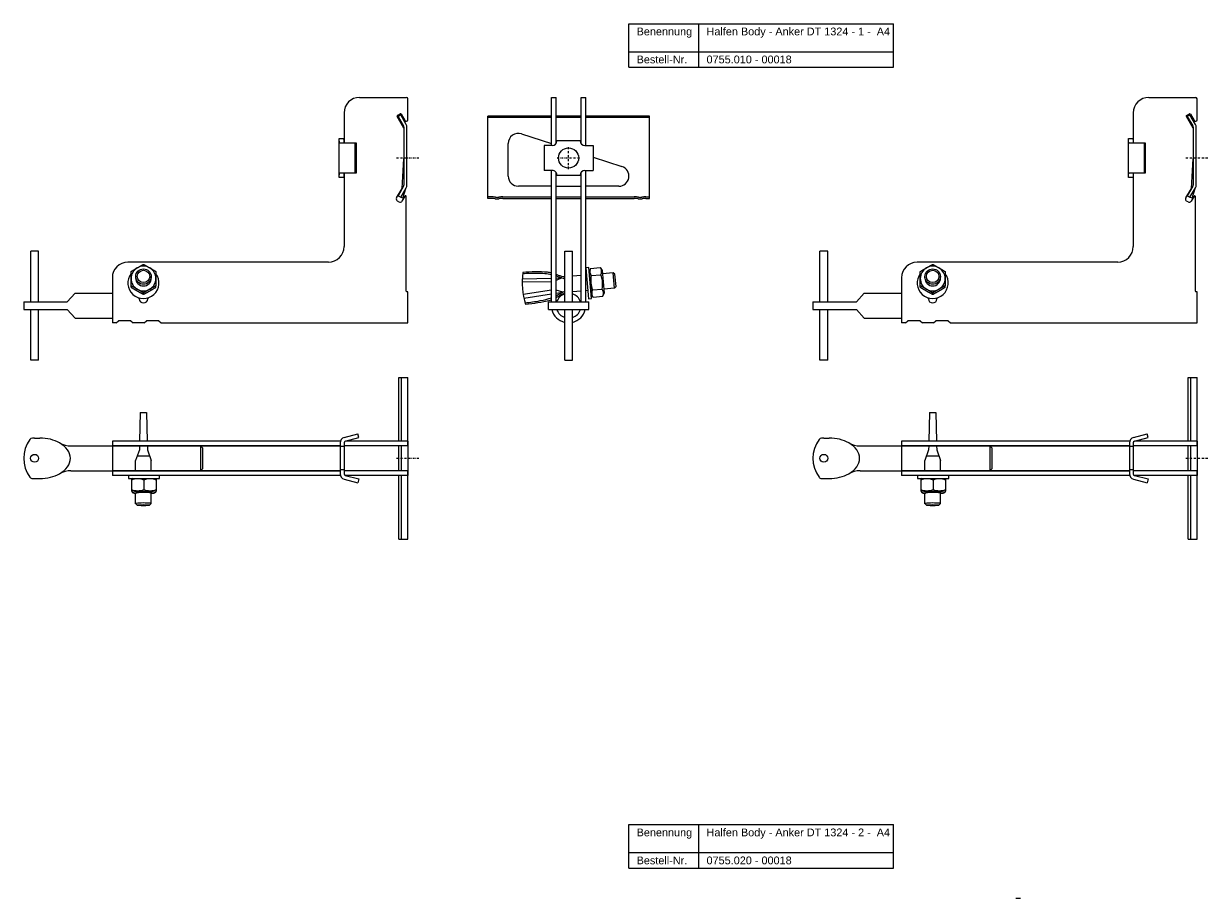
# Model space of a CAD drawing. Header units: millimetres. Extents: x 7979 to 9466, y -1122 to 170.
# Tile 2 of 4: x 7979 to 8741, y -392 to 170. Entities that reach past the tile are written whole.
import ezdxf

# ---------------------------------------------------------------- set-up
doc = ezdxf.new("R2010")
doc.units = ezdxf.units.MM
doc.header["$LTSCALE"] = 10
doc.linetypes.add('STRICHPUNKT2', pattern=[0.5, 0.25, -0.125, 0, -0.125])
doc.layers.add('HALFEN', color=2, linetype='Continuous')
doc.styles.add('ARIAL50', font='ARIAL.TTF', dxfattribs={"height": 5})

msp = doc.modelspace()

# ---------------------------------------------------------------- linework, layer by layer
at = {"layer": 'HALFEN'}
for p, q in [((8368.23, 170.28), (8538.51, 170.28)), ((8368.23, 142.28), (8368.23, 170.28)), ((8413.19, 142.28), (8413.19, 170.28)), ((8538.51, 142.28), (8538.51, 170.28)), ((8368.23, 152.28), (8538.51, 152.28)), ((8368.23, 142.28), (8538.51, 142.28)), ((8318.49, 91.9), (8318.49, 122.89)), ((8318.49, 122.89), (8321.49, 122.89)), ((8321.49, 93.23), (8321.49, 122.89)), ((8337.49, 93.24), (8337.49, 122.89)), ((8337.49, 122.89), (8340.49, 122.89)), ((8340.49, 91.88), (8340.49, 122.89)), ((8277.49, 57.89), (8277.49, 110.88)), ((8318.49, 110.88), (8277.49, 110.88)), ((8318.49, 109.88), (8277.49, 109.88)), ((8337.49, 110.88), (8321.49, 110.88)), ((8337.49, 109.88), (8321.49, 109.88)), ((8381.49, 110.88), (8340.49, 110.88)), ((8381.49, 109.88), (8340.49, 109.88)), ((8381.49, 57.89), (8381.49, 110.88)), ((8299.19, 99.44), (8318.49, 93.16)), ((8290.68, 72.25), (8290.68, 93.25)), ((8313.79, 91.91), (8313.78, 75.91)), ((8319, 91.9), (8313.79, 91.91)), ((8337, 94.89), (8322, 94.9)), ((8340, 91.88), (8345.21, 91.88)), ((8345.22, 91.88), (8345.21, 75.88)), ((8345.2, 84.48), (8363.82, 78.44)), ((8318.99, 75.9), (8313.78, 75.91)), ((8318.49, -8.61), (8318.49, 75.9)), ((8321.49, -8.61), (8321.49, 74.55)), ((8321.99, 72.9), (8336.99, 72.89)), ((8337.49, -8.61), (8337.49, 74.56)), ((8339.99, 75.88), (8345.2, 75.88)), ((8340.49, -8.61), (8340.49, 75.88)), ((8318.49, 65.75), (8297.18, 65.75)), ((8321.49, 65.75), (8337.49, 65.75)), ((8361.81, 65.75), (8340.49, 65.75)), ((8279.74, 58.89), (8277.49, 58.89)), ((8279.74, 57.89), (8277.49, 57.89)), ((8287.24, 58.89), (8318.49, 58.89)), ((8287.24, 57.89), (8318.49, 57.89)), ((8321.49, 58.89), (8337.49, 58.89)), ((8321.49, 57.89), (8337.49, 57.89)), ((8340.49, 58.89), (8371.74, 58.89)), ((8340.49, 57.89), (8371.74, 57.89)), ((8379.24, 58.89), (8381.49, 58.89)), ((8379.24, 57.89), (8381.49, 57.89)), ((7983.6, -8.61), (7983.6, 23.89)), ((7988.6, 23.89), (7983.6, 23.89)), ((7988.6, -8.61), (7988.6, 23.89)), ((8326.99, -8.61), (8326.99, 23.89)), ((8326.99, 23.89), (8331.99, 23.89)), ((8331.99, -8.61), (8331.99, 23.89)), ((8491.1, -8.61), (8491.1, 23.89)), ((8496.1, 23.89), (8491.1, 23.89)), ((8496.1, -8.61), (8496.1, 23.89)), ((8051.13, 6.62), (8051.13, 7.62)), ((8061.14, 6.62), (8061.14, 7.62)), ((8337.49, 8.27), (8331.99, 7.79)), ((8342.49, 13.48), (8340.49, 13.3)), ((8340.49, 13.3), (8342.24, -6.62)), ((8340.91, 8.57), (8340.49, 8.54)), ((8344.23, -6.45), (8342.49, 13.48)), ((8343.67, 12.82), (8342.72, 10.79)), ((8342.72, 10.79), (8343.99, -3.76)), ((8343.67, 12.82), (8349.8, 13.35)), ((8344.07, 8.21), (8350.21, 8.75)), ((8349.8, 13.35), (8351.09, 11.52)), ((8351.09, 11.52), (8352.36, -3.03)), ((8358.21, 10.09), (8351.27, 9.48)), ((8359.29, 9.18), (8358.21, 10.09)), ((8359.08, 0.12), (8358.21, 10.09)), ((8359.99, 1.21), (8359.29, 9.18)), ((8558.63, 6.62), (8558.63, 7.62)), ((8568.64, 6.62), (8568.64, 7.62)), ((8318.49, 4.18), (8299.67, 3.96)), ((8299.69, 6.25), (8318.49, 6.6)), ((8321.49, 6.66), (8325.07, 6.73)), ((8325.07, 6.73), (8321.49, 5.08)), ((8359.08, 0.12), (8352.14, -0.48)), ((8359.99, 1.21), (8359.08, 0.12)), ((8007.1, -8.61), (8012.1, -3.11)), ((8012.1, -3.11), (8036.1, -3.11)), ((8318.49, -1.04), (8300.37, -4.01)), ((8300.79, -6.27), (8318.49, -3.49)), ((8325.86, -2.33), (8321.49, -1.18)), ((8321.49, -3.02), (8325.86, -2.33)), ((8337.49, -1.76), (8331.99, -2.25)), ((8341.78, -1.39), (8340.49, -1.5)), ((8342.24, -6.62), (8344.23, -6.45)), ((8345.28, -5.59), (8343.99, -3.76)), ((8344.88, -0.99), (8351.01, -0.45)), ((8345.28, -5.59), (8351.42, -5.06)), ((8351.42, -5.06), (8352.36, -3.03)), ((8514.6, -8.61), (8519.6, -3.11)), ((8519.6, -3.11), (8543.6, -3.11)), ((7979.1, -8.61), (8007.1, -8.61)), ((7979.1, -8.61), (7979.1, -13.61)), ((7979.1, -13.61), (8007.1, -13.61)), ((7983.6, -46.11), (7983.6, -13.61)), ((7988.6, -46.11), (7988.6, -13.61)), ((8007.1, -13.61), (8012.1, -19.11)), ((8316.49, -8.61), (8342.49, -8.61)), ((8316.49, -13.61), (8316.49, -8.61)), ((8316.49, -13.61), (8342.49, -13.61)), ((8326.99, -46.11), (8326.99, -13.61)), ((8331.99, -46.11), (8331.99, -13.61)), ((8342.49, -13.61), (8342.49, -8.61)), ((8486.6, -8.61), (8514.6, -8.61)), ((8486.6, -8.61), (8486.6, -13.61)), ((8486.6, -13.61), (8514.6, -13.61)), ((8491.1, -46.11), (8491.1, -13.61)), ((8496.1, -46.11), (8496.1, -13.61)), ((8514.6, -13.61), (8519.6, -19.11)), ((8012.1, -19.11), (8036.1, -19.11)), ((8038.6, -22.11), (8036.1, -22.11)), ((8038.6, -22.11), (8036.1, -22.11)), ((8038.6, -22.11), (8040.1, -20.81)), ((8048.1, -20.81), (8040.1, -20.81)), ((8048.1, -20.81), (8049.6, -22.11)), ((8056.6, -22.11), (8049.6, -22.11)), ((8056.6, -22.11), (8058.1, -20.81)), ((8066.1, -20.81), (8058.1, -20.81)), ((8066.1, -20.81), (8067.6, -22.11)), ((8519.6, -19.11), (8543.6, -19.11)), ((8546.1, -22.11), (8543.6, -22.11)), ((8546.1, -22.11), (8543.6, -22.11)), ((8546.1, -22.11), (8547.6, -20.81)), ((8555.6, -20.81), (8547.6, -20.81)), ((8555.6, -20.81), (8557.1, -22.11)), ((8564.1, -22.11), (8557.1, -22.11)), ((8564.1, -22.11), (8565.6, -20.81)), ((8573.6, -20.81), (8565.6, -20.81)), ((8573.6, -20.81), (8575.1, -22.11)), ((7988.6, -46.11), (7983.6, -46.11)), ((8326.99, -46.11), (8331.99, -46.11)), ((8496.1, -46.11), (8491.1, -46.11)), ((8220.37, -98.29), (8220.37, -57.29)), ((8220.37, -57.29), (8226.1, -57.29)), ((8222.1, -98.29), (8222.1, -57.29)), ((8226.1, -101.29), (8226.1, -57.29)), ((8727.87, -98.29), (8727.87, -57.29)), ((8727.87, -57.29), (8733.6, -57.29)), ((8729.6, -98.29), (8729.6, -57.29)), ((8733.6, -101.29), (8733.6, -57.29)), ((8054.07, -79.77), (8053.63, -98.29)), ((8054.1, -79.77), (8058.1, -79.77)), ((8058.12, -79.77), (8058.56, -98.29)), ((8561.57, -79.77), (8561.13, -98.29)), ((8561.6, -79.77), (8565.6, -79.77)), ((8565.62, -79.77), (8566.06, -98.29)), ((7986.1, -96.29), (7989.5, -96.29)), ((8182.75, -98.29), (8036.1, -98.29)), ((8036.1, -98.29), (8036.1, -120.29)), ((8185.19, -95.93), (8193.95, -93.58)), ((8185.84, -98.35), (8194.6, -96)), ((8226.1, -98.29), (8186.03, -98.29)), ((8194.6, -96), (8193.95, -93.58)), ((8226.1, -98.29), (8226.1, -120.29)), ((8493.6, -96.29), (8497, -96.29)), ((8690.25, -98.29), (8543.6, -98.29)), ((8543.6, -98.29), (8543.6, -120.29)), ((8692.69, -95.93), (8701.45, -93.58)), ((8693.34, -98.35), (8702.1, -96)), ((8733.6, -98.29), (8693.53, -98.29)), ((8702.1, -96), (8701.45, -93.58)), ((8733.6, -98.29), (8733.6, -120.29)), ((8009.51, -101.29), (8182.6, -101.29)), ((8182.6, -101.29), (8036.1, -101.29)), ((8053.5, -103.74), (8051.1, -110.77)), ((8053.56, -101.29), (8053.5, -103.74)), ((8058.63, -101.29), (8058.69, -103.74)), ((8058.69, -103.74), (8061.1, -110.8)), ((8092.87, -101.29), (8092.87, -117.29)), ((8094.1, -102.52), (8092.87, -101.29)), ((8094.1, -102.52), (8094.1, -116.07)), ((8182.6, -99.31), (8182.6, -119.28)), ((8185.1, -101.79), (8182.6, -101.79)), ((8185.1, -99.31), (8185.1, -119.28)), ((8226.1, -101.29), (8185.1, -101.29)), ((8185.1, -101.29), (8185.1, -103.29)), ((8185.1, -103.29), (8185.1, -115.29)), ((8220.37, -117.29), (8220.37, -101.29)), ((8222.1, -117.29), (8222.1, -101.29)), ((8226.1, -101.29), (8226.1, -117.29)), ((8517.01, -101.29), (8690.1, -101.29)), ((8690.1, -101.29), (8543.6, -101.29)), ((8561, -103.74), (8558.6, -110.77)), ((8561.06, -101.29), (8561, -103.74)), ((8566.13, -101.29), (8566.19, -103.74)), ((8566.19, -103.74), (8568.6, -110.8)), ((8600.37, -101.29), (8600.37, -117.29)), ((8601.6, -102.52), (8600.37, -101.29)), ((8601.6, -102.52), (8601.6, -116.07)), ((8690.1, -99.31), (8690.1, -119.28)), ((8692.6, -101.79), (8690.1, -101.79)), ((8692.6, -99.31), (8692.6, -119.28)), ((8733.6, -101.29), (8692.6, -101.29)), ((8692.6, -101.29), (8692.6, -103.29)), ((8692.6, -103.29), (8692.6, -115.29)), ((8727.87, -117.29), (8727.87, -101.29)), ((8729.6, -117.29), (8729.6, -101.29)), ((8733.6, -101.29), (8733.6, -117.29)), ((8051.1, -117.29), (8051.1, -110.77)), ((8052.12, -107.77), (8060.05, -107.77)), ((8061.1, -117.29), (8061.1, -110.8)), ((8558.6, -117.29), (8558.6, -110.77)), ((8559.62, -107.77), (8567.55, -107.77)), ((8568.6, -117.29), (8568.6, -110.8)), ((8009.51, -117.29), (8182.6, -117.29)), ((8182.6, -117.29), (8036.1, -117.29)), ((8182.75, -120.29), (8036.1, -120.29)), ((8066.39, -120.29), (8046.39, -120.29)), ((8046.39, -120.29), (8046.39, -122.29)), ((8066.39, -122.29), (8066.39, -120.29)), ((8092.87, -117.29), (8094.1, -116.07)), ((8185.1, -116.79), (8182.6, -116.79)), ((8185.1, -115.29), (8185.1, -117.29)), ((8226.1, -117.29), (8185.1, -117.29)), ((8185.84, -120.24), (8194.6, -122.59)), ((8226.1, -120.29), (8186.03, -120.29)), ((8220.37, -161.29), (8220.37, -120.29)), ((8222.1, -161.29), (8222.1, -120.29)), ((8226.1, -161.29), (8226.1, -117.29)), ((8517.01, -117.29), (8690.1, -117.29)), ((8690.1, -117.29), (8543.6, -117.29)), ((8690.25, -120.29), (8543.6, -120.29)), ((8573.89, -120.29), (8553.89, -120.29)), ((8553.89, -120.29), (8553.89, -122.29)), ((8573.89, -122.29), (8573.89, -120.29)), ((8600.37, -117.29), (8601.6, -116.07)), ((8692.6, -116.79), (8690.1, -116.79)), ((8692.6, -115.29), (8692.6, -117.29)), ((8733.6, -117.29), (8692.6, -117.29)), ((8693.34, -120.24), (8702.1, -122.59)), ((8733.6, -120.29), (8693.53, -120.29)), ((8727.87, -161.29), (8727.87, -120.29)), ((8729.6, -161.29), (8729.6, -120.29)), ((8733.6, -161.29), (8733.6, -117.29)), ((7984.71, -122.29), (7989.5, -122.29)), ((8046.39, -122.29), (8066.39, -122.29)), ((8049.09, -122.29), (8048.39, -122.7)), ((8048.39, -122.7), (8048.39, -130.29)), ((8049.09, -122.29), (8063.69, -122.29)), ((8056.39, -123.24), (8056.39, -129.4)), ((8063.69, -122.29), (8064.39, -122.7)), ((8064.39, -122.7), (8064.39, -130.29)), ((8185.19, -122.66), (8193.95, -125.01)), ((8194.6, -122.59), (8193.95, -125.01)), ((8492.21, -122.29), (8497, -122.29)), ((8553.89, -122.29), (8573.89, -122.29)), ((8556.59, -122.29), (8555.89, -122.7)), ((8555.89, -122.7), (8555.89, -130.29)), ((8556.59, -122.29), (8571.19, -122.29)), ((8563.89, -123.24), (8563.89, -129.4)), ((8571.19, -122.29), (8571.89, -122.7)), ((8571.89, -122.7), (8571.89, -130.29)), ((8692.69, -122.66), (8701.45, -125.01)), ((8702.1, -122.59), (8701.45, -125.01)), ((8048.39, -130.29), (8049.09, -131.32)), ((8051.1, -138.47), (8051.1, -131.74)), ((8061.1, -138.44), (8061.1, -131.62)), ((8064.39, -130.29), (8063.69, -131.32)), ((8555.89, -130.29), (8556.59, -131.32)), ((8558.6, -138.47), (8558.6, -131.74)), ((8568.6, -138.44), (8568.6, -131.62)), ((8571.89, -130.29), (8571.19, -131.32)), ((8051.09, -138.44), (8052.09, -139.44)), ((8061.1, -138.44), (8060.1, -139.44)), ((8558.59, -138.44), (8559.59, -139.44)), ((8568.6, -138.44), (8567.6, -139.44)), ((8220.37, -161.29), (8226.1, -161.29)), ((8727.87, -161.29), (8733.6, -161.29)), ((8368.23, -344.93), (8538.51, -344.93)), ((8368.23, -372.93), (8368.23, -344.93)), ((8413.19, -372.93), (8413.19, -344.93)), ((8538.51, -372.93), (8538.51, -344.93)), ((8368.23, -362.93), (8538.51, -362.93)), ((8368.23, -372.93), (8538.51, -372.93)), ((8617.17, -392.32), (8620.17, -392.32))]:
    msp.add_line(p, q, dxfattribs=at)
at = {"layer": 'HALFEN', "extrusion": (0, 1, 0)}
for p, q in [((8195.1, 122.89), (8225.1, 122.89)), ((8226.1, 108.46), (8226.1, 121.89)), ((8702.6, 122.89), (8732.6, 122.89)), ((8733.6, 108.46), (8733.6, 121.89)), ((8185.1, 112.89), (8185.1, 94.03)), ((8223.57, 103.1), (8219.25, 110.59)), ((8219.43, 111.28), (8221.16, 112.28)), ((8221.57, 111.63), (8219.84, 110.63)), ((8219.84, 110.63), (8223.37, 104.51)), ((8225.1, 105.51), (8221.57, 111.63)), ((8221.85, 112.09), (8224.23, 107.96)), ((8692.6, 112.89), (8692.6, 94.03)), ((8731.07, 103.1), (8726.75, 110.59)), ((8726.93, 111.28), (8728.66, 112.28)), ((8729.07, 111.63), (8727.34, 110.63)), ((8727.34, 110.63), (8730.87, 104.51)), ((8732.6, 105.51), (8729.07, 111.63)), ((8729.35, 112.09), (8731.73, 107.96)), ((8223.57, 103.76), (8223.57, 66.5)), ((8225.57, 66.5), (8225.57, 103.76)), ((8731.07, 103.76), (8731.07, 66.5)), ((8733.07, 66.5), (8733.07, 103.76)), ((8182.05, 96.39), (8185.05, 96.39)), ((8182.05, 96.28), (8182.05, 96.39)), ((8182.05, 95.09), (8182.05, 96.28)), ((8182.05, 88.12), (8182.05, 95.09)), ((8185.01, 93.39), (8183.16, 93.39)), ((8192.27, 93.39), (8185.01, 93.39)), ((8185.05, 95.78), (8185.05, 96.39)), ((8185.05, 95.78), (8185.05, 94.39)), ((8192.27, 74.39), (8192.27, 93.39)), ((8193.05, 93.39), (8192.27, 93.39)), ((8193.05, 74.39), (8193.05, 93.39)), ((8689.55, 96.39), (8692.55, 96.39)), ((8689.55, 96.28), (8689.55, 96.39)), ((8689.55, 95.09), (8689.55, 96.28)), ((8689.55, 88.12), (8689.55, 95.09)), ((8692.51, 93.39), (8690.66, 93.39)), ((8699.77, 93.39), (8692.51, 93.39)), ((8692.55, 95.78), (8692.55, 96.39)), ((8692.55, 95.78), (8692.55, 94.39)), ((8699.77, 74.39), (8699.77, 93.39)), ((8700.55, 93.39), (8699.77, 93.39)), ((8700.55, 74.39), (8700.55, 93.39)), ((8182.05, 79.67), (8182.05, 88.12)), ((8689.55, 79.67), (8689.55, 88.12)), ((8182.05, 72.7), (8182.05, 79.67)), ((8222.44, 64.36), (8223.57, 83.47)), ((8689.55, 72.7), (8689.55, 79.67)), ((8729.94, 64.36), (8731.07, 83.47)), ((8182.05, 71.51), (8182.05, 72.7)), ((8182.05, 71.39), (8182.05, 71.51)), ((8185.05, 71.39), (8182.05, 71.39)), ((8183.16, 74.39), (8185.01, 74.39)), ((8185.01, 74.39), (8192.27, 74.39)), ((8185.05, 73.39), (8185.05, 72)), ((8185.05, 72), (8185.05, 71.39)), ((8185.1, 73.75), (8185.1, 26.89)), ((8192.27, 74.39), (8193.05, 74.39)), ((8689.55, 71.51), (8689.55, 72.7)), ((8689.55, 71.39), (8689.55, 71.51)), ((8692.55, 71.39), (8689.55, 71.39)), ((8690.66, 74.39), (8692.51, 74.39)), ((8692.51, 74.39), (8699.77, 74.39)), ((8692.55, 73.39), (8692.55, 72)), ((8692.55, 72), (8692.55, 71.39)), ((8692.6, 73.75), (8692.6, 26.89)), ((8699.77, 74.39), (8700.55, 74.39)), ((8218.88, 58.19), (8222.44, 64.36)), ((8223.37, 65.75), (8219.84, 59.64)), ((8221.57, 58.64), (8225.1, 64.75)), ((8222.98, 58.14), (8224.88, 64.37)), ((8726.38, 58.19), (8729.94, 64.36)), ((8730.87, 65.75), (8727.34, 59.64)), ((8729.07, 58.64), (8732.6, 64.75)), ((8730.48, 58.14), (8732.38, 64.37)), ((8220.3, 55.64), (8219.43, 56.14)), ((8219.84, 59.64), (8221.56, 58.65)), ((8221.57, 58.64), (8221.56, 58.65)), ((8221.92, 58.52), (8221.57, 58.64)), ((8222.98, 58.14), (8221.92, 58.52)), ((8224.16, 59.34), (8222.35, 56.19)), ((8225.1, -1.81), (8225.1, 59.09)), ((8727.8, 55.64), (8726.93, 56.14)), ((8727.34, 59.64), (8729.06, 58.65)), ((8729.07, 58.64), (8729.06, 58.65)), ((8729.42, 58.52), (8729.07, 58.64)), ((8730.48, 58.14), (8729.42, 58.52)), ((8731.66, 59.34), (8729.85, 56.19)), ((8732.6, -1.81), (8732.6, 59.09)), ((8175.1, 16.89), (8046.1, 16.89)), ((8682.6, 16.89), (8553.6, 16.89)), ((8036.1, 6.89), (8036.1, -11.11)), ((8048.13, 0.76), (8048.13, 1.68)), ((8064.13, 0.76), (8064.13, 1.68)), ((8543.6, 6.89), (8543.6, -11.11)), ((8555.63, 0.76), (8555.63, 1.68)), ((8571.63, 0.76), (8571.63, 1.68)), ((8053.35, -6.61), (8053.35, -6.14)), ((8056.13, -3.82), (8056.13, -2.9)), ((8058.85, -6.14), (8058.85, -6.61)), ((8226.1, -2.11), (8225.4, -2.11)), ((8226.1, -11.11), (8226.1, -2.11)), ((8560.85, -6.61), (8560.85, -6.14)), ((8563.63, -3.82), (8563.63, -2.9)), ((8566.35, -6.14), (8566.35, -6.61)), ((8733.6, -2.11), (8732.9, -2.11)), ((8733.6, -11.11), (8733.6, -2.11)), ((8036.1, -11.11), (8036.1, -22.11)), ((8226.1, -22.11), (8226.1, -11.11)), ((8543.6, -11.11), (8543.6, -22.11)), ((8733.6, -22.11), (8733.6, -11.11)), ((8067.6, -22.11), (8226.1, -22.11)), ((8575.1, -22.11), (8733.6, -22.11))]:
    msp.add_line(p, q, dxfattribs=at)
at = {"layer": 'HALFEN', "color": 1, "linetype": 'STRICHPUNKT2', "ltscale": 0.5}
for p, q in [((8218.85, 83.89), (8233.35, 83.89)), ((8322.24, 83.89), (8336.74, 83.89)), ((8329.49, 76.64), (8329.49, 91.14)), ((8726.35, 83.89), (8740.85, 83.89)), ((8218.85, -109.29), (8233.35, -109.29)), ((8726.35, -109.29), (8740.85, -109.29))]:
    msp.add_line(p, q, dxfattribs=at)
at = {"layer": 'HALFEN'}
for centre, radius in [((8329.49, 83.89), 6.5), ((7986.1, -109.29), 2.55), ((8493.6, -109.29), 2.55)]:
    msp.add_circle(centre, radius, dxfattribs=at)
for centre, radius, start, end in [((8195.1, 112.89), 10, 90, 180), ((8225.1, 121.89), 1, 0, 90), ((8702.6, 112.89), 10, 90, 180), ((8732.6, 121.89), 1, 0, 90), ((8219.68, 110.84), 0.5, 120, 210), ((8221.41, 111.84), 0.5, 30, 120), ((8225.1, 108.46), 1, 210, 0), ((8727.18, 110.84), 0.5, 120, 210), ((8728.91, 111.84), 0.5, 30, 120), ((8732.6, 108.46), 1, 210, 0), ((8222.07, 103.76), 1.5, 0, 30), ((8222.07, 103.76), 3.5, 0, 30), ((8297.18, 93.25), 6.5, 72, 180), ((8729.57, 103.76), 1.5, 0, 30), ((8729.57, 103.76), 3.5, 0, 30), ((8319, 94.9), 3, 269.95559, 359.95559), ((8340, 94.88), 3, 179.95559, 269.95559), ((8361.81, 72.25), 6.5, 270, 72), ((8297.18, 72.25), 6.5, 180, 270), ((8318.99, 72.9), 3, 359.95559, 89.95559), ((8339.99, 72.88), 3, 89.95559, 179.95559), ((8222.07, 66.5), 1.5, 330, 360), ((8222.07, 66.5), 3.5, 330, 0), ((8729.57, 66.5), 1.5, 330, 360), ((8729.57, 66.5), 3.5, 330, 0), ((8220.18, 57.44), 1.5, 150, 240), ((8221.05, 56.94), 1.5, 240, 330), ((8224.6, 59.09), 0.5, 0, 150), ((8279.74, 42.89), 16, 80.36636, 90), ((8279.74, 42.89), 15, 80.36636, 90), ((8283.49, 64.98), 7.41, 260.36636, 279.63364), ((8283.49, 64.98), 6.41, 260.36636, 279.63364), ((8287.24, 42.89), 16, 90, 99.63364), ((8287.24, 42.89), 15, 90, 99.63364), ((8371.74, 42.89), 16, 80.36636, 90), ((8371.74, 42.89), 15, 80.36636, 90), ((8375.49, 64.98), 7.41, 260.36636, 279.63364), ((8375.49, 64.98), 6.41, 260.36636, 279.63364), ((8379.24, 42.89), 16, 90, 99.63364), ((8379.24, 42.89), 15, 90, 99.63364), ((8727.68, 57.44), 1.5, 150, 240), ((8728.55, 56.94), 1.5, 240, 330), ((8732.1, 59.09), 0.5, 0, 150), ((8175.1, 26.89), 10, 270, 0), ((8682.6, 26.89), 10, 270, 0), ((8046.1, 6.89), 10, 90, 180), ((8553.6, 6.89), 10, 90, 180), ((8056.1, 3.48), 10, 142.77906, 36.51596), ((8352.7, 4.58), 53.03, 173.82027, 196.17973), ((8307.64, -77.15), 86.81, 88.64672, 95.12899), ((8308.76, -94.5), 105.15, 86.04137, 94.79234), ((8310.51, -26.11), 35.76, 77.09525, 91.31141), ((8310.47, -22.2), 33.07, 75.95927, 80.34246), ((8310.47, -22.2), 33.07, 68.09069, 70.52951), ((8310.51, -26.11), 35.76, 69.02091, 72.10841), ((8330.02, 32.23), 24.81, 253.11296, 262.99761), ((8347.23, 10.81), 4.08, 159.43847, 219.43847), ((8358.97, 4.88), 15.27, 167.38303, 202.61697), ((8346.65, 10.76), 4.08, 330.56153, 30.56153), ((8336.12, 2.88), 15.27, 347.38303, 22.61697), ((8563.6, 3.48), 10, 142.77906, 36.51596), ((8316.45, -17.78), 25.98, 69.87312, 74.68904), ((8317.43, -16.75), 24.69, 67.20409, 71.18568), ((8056.1, -6.61), 2.75, 180, 0), ((8225.4, -1.81), 0.3, 180, 270), ((8292.22, 94.52), 105.15, 275.20766, 283.95863), ((8305.82, 27.48), 35.76, 278.68859, 290.75985), ((8306.46, 23.62), 33.07, 289.65754, 291.33467), ((8305.82, 27.48), 35.76, 295.99787, 300.97909), ((8306.46, 23.62), 33.07, 297.03435, 301.90931), ((8329.49, -11.11), 8, 108.20996, 161.79004), ((8335.16, -26.59), 24.81, 109.22537, 116.88704), ((8313.12, 20.31), 25.98, 295.31096, 300.12688), ((8314.26, 19.47), 24.69, 298.81432, 301.05233), ((8329.49, -11.11), 8, 18.20996, 71.79004), ((8348.43, -3), 4.08, 150.56153, 210.56153), ((8347.86, -3.05), 4.08, 339.43847, 39.43847), ((8563.6, -6.61), 2.75, 180, 0), ((8732.9, -1.81), 0.3, 180, 270), ((8294.13, 77.24), 86.81, 274.87101, 281.35328), ((8329.49, -11.11), 11, 193.13656, 256.86344), ((8329.49, -11.11), 8, 198.20996, 251.79004), ((8329.49, -11.11), 8, 198.20996, 251.79004), ((8329.49, -11.11), 8, 288.20996, 341.79004), ((8329.49, -11.11), 11, 283.13656, 346.86344), ((8329.49, -11.11), 8, 288.20996, 341.79004), ((7999.65, -109.29), 20.55, 143.64928, 216.35854), ((7984.71, -98.3), 2, 91.33538, 143.64928), ((7985.44, -129.67), 33.38, 88.87071, 91.33538), ((8186.1, -99.31), 3.5, 105, 180), ((8186.1, -99.31), 1, 105, 180), ((8507.15, -109.29), 20.55, 143.64928, 216.35854), ((8492.21, -98.3), 2, 91.33538, 143.64928), ((8492.94, -129.67), 33.38, 88.87071, 91.33538), ((8693.6, -99.31), 3.5, 105, 180), ((8693.6, -99.31), 1, 105, 180), ((8009.51, -86.29), 15, 240.67836, 270), ((8517.01, -86.29), 15, 240.67836, 270), ((7984.71, -120.29), 2, 216.35854, 270), ((8009.51, -132.29), 15, 90, 119.32164), ((8186.1, -119.28), 3.5, 180, 255), ((8186.1, -119.28), 1, 180, 255), ((8492.21, -120.29), 2, 216.35854, 270), ((8517.01, -132.29), 15, 90, 119.32164), ((8693.6, -119.28), 3.5, 180, 255), ((8693.6, -119.28), 1, 180, 255), ((8052.39, -134.06), 11.53, 69.70545, 110.29455), ((8052.39, -118.58), 11.53, 249.70545, 290.29455), ((8060.39, -134.06), 11.53, 69.70545, 110.29455), ((8060.39, -118.58), 11.53, 249.70545, 290.29455), ((8559.89, -134.06), 11.53, 69.70545, 110.29455), ((8559.89, -118.58), 11.53, 249.70545, 290.29455), ((8567.89, -134.06), 11.53, 69.70545, 110.29455), ((8567.89, -118.58), 11.53, 249.70545, 290.29455)]:
    msp.add_arc(centre, radius, start, end, dxfattribs=at)
for centre, major_axis, ratio, start_param, end_param in [((8056.13, 6.36), (8, 0), 0.992546, 2.094395, 3.141593), ((8056.13, 6.36), (8, 0), 0.992546, 1.047198, 2.094395), ((8056.13, 6.36), (-8, 0), 0.992546, 3.141593, 4.18879), ((8563.63, 6.36), (8, 0), 0.992546, 2.094395, 3.141593), ((8563.63, 6.36), (8, 0), 0.992546, 1.047198, 2.094395), ((8563.63, 6.36), (-8, 0), 0.992546, 3.141593, 4.18879), ((8056.13, 6.36), (-8, 0), 0.992546, 0, 1.047198), ((8056.13, 6.53), (5, 0), 0.992546, 3.123186, 4.712389), ((8056.13, 6.53), (5, 0), 0.992546, 4.712389, 6.301592), ((8056.13, 6.36), (8, 0), 0.992546, -1.047198, 0), ((8563.63, 6.36), (-8, 0), 0.992546, 0, 1.047198), ((8563.63, 6.53), (5, 0), 0.992546, 3.123186, 4.712389), ((8563.63, 6.53), (5, 0), 0.992546, 4.712389, 6.301592), ((8563.63, 6.36), (8, 0), 0.992546, -1.047198, 0), ((8056.13, 6.36), (-8, 0), 0.992546, 1.047198, 2.094395), ((8563.63, 6.36), (-8, 0), 0.992546, 1.047198, 2.094395), ((7989.5, -109.29), (-19.6, 0), 0.663426, 4.00986, 4.712389), ((8497, -109.29), (-19.6, 0), 0.663426, 4.00986, 4.712389), ((7989.5, -109.29), (-19.6, 0), 0.663426, 2.273326, 4.00986), ((8497, -109.29), (-19.6, 0), 0.663426, 2.273326, 4.00986), ((7989.5, -109.29), (-19.6, 0), 0.663426, 1.570796, 2.273326), ((8497, -109.29), (-19.6, 0), 0.663426, 1.570796, 2.273326), ((8056.39, -131.32), (-7.3, 0), 0.084966, 2.32591, 7.098867), ((8056.39, -131.77), (-5, 0), 0.0871, 3.141593, 6.283185), ((8563.89, -131.32), (-7.3, 0), 0.084966, 2.32591, 7.098867), ((8563.89, -131.77), (-5, 0), 0.0871, 3.141593, 6.283185), ((8056.1, -138.47), (5, 0), 0.0871, 0, 3.19229), ((8563.6, -138.47), (5, 0), 0.0871, 0, 3.19229)]:
    msp.add_ellipse(centre, major_axis=major_axis, ratio=ratio, start_param=start_param, end_param=end_param, dxfattribs=at)
for centre, major_axis, ratio in [((8056.13, 7.62), (5, 0), 0.992546), ((8056.13, 7.74), (4, 0), 0.992546), ((8563.63, 7.62), (5, 0), 0.992546), ((8563.63, 7.74), (4, 0), 0.992546), ((8056.1, -139.44), (-4, 0), 0.087086), ((8563.6, -139.44), (-4, 0), 0.087086)]:
    msp.add_ellipse(centre, major_axis=major_axis, ratio=ratio, dxfattribs=at)
for points, knots in [([(8182.96, 93.4), (8182.92, 93.4), (8182.88, 93.4), (8182.74, 93.4), (8182.64, 93.41), (8182.46, 93.48), (8182.39, 93.53), (8182.26, 93.67), (8182.21, 93.76), (8182.14, 93.97), (8182.11, 94.09), (8182.07, 94.34), (8182.06, 94.48), (8182.05, 94.78), (8182.05, 94.93), (8182.05, 95.09)], [12.728606, 12.728606, 12.728606, 12.728606, 12.920042, 12.920042, 13.450896, 13.450896, 13.981749, 13.981749, 14.512603, 14.512603, 15.043457, 15.043457, 15.58114, 15.58114, 16.065881, 16.065881, 16.065881, 16.065881]), ([(8185.06, 94.24), (8185.07, 94.17), (8185.08, 94.11), (8185.11, 93.99), (8185.14, 93.92), (8185.21, 93.79), (8185.26, 93.73), (8185.34, 93.68), (8185.36, 93.66), (8185.38, 93.65)], [4.1764157, 4.1764157, 4.1764157, 4.1764157, 4.4061223, 4.4061223, 4.6848401, 4.6848401, 4.9635579, 4.9635579, 5.0545355, 5.0545355, 5.0545355, 5.0545355]), ([(8185.38, 93.65), (8185.42, 93.61), (8185.46, 93.58), (8185.56, 93.52), (8185.63, 93.48), (8185.69, 93.46)], [2.958333, 2.958333, 2.958333, 2.958333, 3.2000176, 3.2000176, 3.5438255, 3.5438255, 3.5438255, 3.5438255]), ([(8186.05, 93.39), (8185.94, 93.39), (8185.82, 93.41), (8185.7, 93.46), (8185.69, 93.46), (8185.69, 93.46)], [0, 0, 0, 0, 0.6724021, 0.6724021, 0.712352, 0.712352, 0.712352, 0.712352]), ([(8690.46, 93.4), (8690.42, 93.4), (8690.38, 93.4), (8690.24, 93.4), (8690.14, 93.41), (8689.96, 93.48), (8689.89, 93.53), (8689.76, 93.67), (8689.71, 93.76), (8689.63, 93.97), (8689.61, 94.09), (8689.57, 94.34), (8689.56, 94.48), (8689.55, 94.78), (8689.55, 94.93), (8689.55, 95.09)], [12.728606, 12.728606, 12.728606, 12.728606, 12.920042, 12.920042, 13.450896, 13.450896, 13.981749, 13.981749, 14.512603, 14.512603, 15.043457, 15.043457, 15.58114, 15.58114, 16.065881, 16.065881, 16.065881, 16.065881]), ([(8692.56, 94.24), (8692.57, 94.17), (8692.58, 94.11), (8692.61, 93.99), (8692.64, 93.92), (8692.71, 93.79), (8692.76, 93.73), (8692.84, 93.68), (8692.86, 93.66), (8692.88, 93.65)], [4.1764157, 4.1764157, 4.1764157, 4.1764157, 4.4061223, 4.4061223, 4.6848401, 4.6848401, 4.9635579, 4.9635579, 5.0545355, 5.0545355, 5.0545355, 5.0545355]), ([(8692.88, 93.65), (8692.92, 93.61), (8692.96, 93.58), (8693.06, 93.52), (8693.12, 93.48), (8693.19, 93.46)], [2.958333, 2.958333, 2.958333, 2.958333, 3.2000176, 3.2000176, 3.5438255, 3.5438255, 3.5438255, 3.5438255]), ([(8693.55, 93.39), (8693.44, 93.39), (8693.32, 93.41), (8693.2, 93.46), (8693.19, 93.46), (8693.19, 93.46)], [0, 0, 0, 0, 0.6724021, 0.6724021, 0.712352, 0.712352, 0.712352, 0.712352]), ([(8182.05, 72.7), (8182.05, 72.85), (8182.05, 73.01), (8182.06, 73.3), (8182.07, 73.45), (8182.11, 73.7), (8182.14, 73.82), (8182.21, 74.03), (8182.26, 74.11), (8182.39, 74.25), (8182.46, 74.31), (8182.64, 74.38), (8182.74, 74.39), (8182.88, 74.39), (8182.92, 74.39), (8182.96, 74.38)], [10.078022, 10.078022, 10.078022, 10.078022, 10.562763, 10.562763, 11.100447, 11.100447, 11.6313, 11.6313, 12.162154, 12.162154, 12.693008, 12.693008, 13.223862, 13.223862, 13.415297, 13.415297, 13.415297, 13.415297]), ([(8185.38, 74.14), (8185.34, 74.12), (8185.31, 74.09), (8185.23, 74.02), (8185.18, 73.96), (8185.11, 73.82), (8185.09, 73.74), (8185.07, 73.63), (8185.06, 73.59), (8185.06, 73.55)], [5.6965073, 5.6965073, 5.6965073, 5.6965073, 5.8448031, 5.8448031, 6.1355616, 6.1355616, 6.4263202, 6.4263202, 6.5703905, 6.5703905, 6.5703905, 6.5703905]), ([(8185.69, 74.33), (8185.63, 74.3), (8185.56, 74.27), (8185.46, 74.2), (8185.42, 74.17), (8185.38, 74.14)], [12.3125941, 12.3125941, 12.3125941, 12.3125941, 12.6564021, 12.6564021, 12.8980867, 12.8980867, 12.8980867, 12.8980867]), ([(8185.69, 74.33), (8185.69, 74.33), (8185.7, 74.33), (8185.82, 74.37), (8185.94, 74.39), (8186.05, 74.39)], [7.8800751, 7.8800751, 7.8800751, 7.8800751, 7.920025, 7.920025, 8.5924271, 8.5924271, 8.5924271, 8.5924271]), ([(8689.55, 72.7), (8689.55, 72.85), (8689.55, 73.01), (8689.56, 73.3), (8689.57, 73.45), (8689.61, 73.7), (8689.63, 73.82), (8689.71, 74.03), (8689.76, 74.11), (8689.89, 74.25), (8689.96, 74.31), (8690.14, 74.38), (8690.24, 74.39), (8690.38, 74.39), (8690.42, 74.39), (8690.46, 74.38)], [10.078022, 10.078022, 10.078022, 10.078022, 10.562763, 10.562763, 11.100447, 11.100447, 11.6313, 11.6313, 12.162154, 12.162154, 12.693008, 12.693008, 13.223862, 13.223862, 13.415297, 13.415297, 13.415297, 13.415297]), ([(8692.88, 74.14), (8692.84, 74.12), (8692.81, 74.09), (8692.73, 74.02), (8692.68, 73.96), (8692.61, 73.82), (8692.59, 73.74), (8692.57, 73.63), (8692.56, 73.59), (8692.56, 73.55)], [5.6965073, 5.6965073, 5.6965073, 5.6965073, 5.8448031, 5.8448031, 6.1355616, 6.1355616, 6.4263202, 6.4263202, 6.5703905, 6.5703905, 6.5703905, 6.5703905]), ([(8693.19, 74.33), (8693.12, 74.3), (8693.06, 74.27), (8692.96, 74.2), (8692.92, 74.17), (8692.88, 74.14)], [12.3125941, 12.3125941, 12.3125941, 12.3125941, 12.6564021, 12.6564021, 12.8980867, 12.8980867, 12.8980867, 12.8980867]), ([(8693.19, 74.33), (8693.19, 74.33), (8693.2, 74.33), (8693.32, 74.37), (8693.44, 74.39), (8693.55, 74.39)], [7.8800751, 7.8800751, 7.8800751, 7.8800751, 7.920025, 7.920025, 8.5924271, 8.5924271, 8.5924271, 8.5924271])]:
    msp.add_open_spline(points, degree=3, knots=knots, dxfattribs=at)
for points in [[(8183.16, 93.39), (8183.09, 93.39), (8183.02, 93.4), (8182.96, 93.4)], [(8185.05, 94.39), (8185.05, 94.34), (8185.05, 94.29), (8185.06, 94.24)], [(8690.66, 93.39), (8690.59, 93.39), (8690.52, 93.4), (8690.46, 93.4)], [(8692.55, 94.39), (8692.55, 94.34), (8692.55, 94.29), (8692.56, 94.24)], [(8182.96, 74.38), (8183.02, 74.39), (8183.09, 74.39), (8183.16, 74.39)], [(8185.06, 73.55), (8185.05, 73.5), (8185.05, 73.45), (8185.05, 73.39)], [(8690.46, 74.38), (8690.52, 74.39), (8690.59, 74.39), (8690.66, 74.39)], [(8692.56, 73.55), (8692.55, 73.5), (8692.55, 73.45), (8692.55, 73.39)]]:
    msp.add_open_spline(points, degree=3, dxfattribs=at)
for points, weights in [([(8052.13, 13.23), (8053.99, 14.3), (8056.13, 15.44)], [1, 1.09201433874, 1.10687800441]), ([(8056.13, 15.44), (8058.28, 14.3), (8060.13, 13.23)], [1.10687800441, 1.09201433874, 1]), ([(8559.63, 13.23), (8561.49, 14.3), (8563.63, 15.44)], [1, 1.09201433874, 1.10687800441]), ([(8563.63, 15.44), (8565.78, 14.3), (8567.63, 13.23)], [1.10687800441, 1.09201433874, 1]), ([(8048.13, 10.85), (8050.28, 12.17), (8052.13, 13.23)], [1.10687800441, 1.09201433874, 1]), ([(8048.13, 6.36), (8048.13, 8.48), (8048.13, 10.85)], [1, 1.09201433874, 1.10687800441]), ([(8060.13, 13.23), (8061.99, 12.17), (8064.13, 10.85)], [1, 1.09201433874, 1.10687800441]), ([(8064.13, 10.85), (8064.13, 8.48), (8064.13, 6.36)], [1.10687800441, 1.09201433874, 1]), ([(8555.63, 10.85), (8557.78, 12.17), (8559.63, 13.23)], [1.10687800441, 1.09201433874, 1]), ([(8555.63, 6.36), (8555.63, 8.48), (8555.63, 10.85)], [1, 1.09201433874, 1.10687800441]), ([(8567.63, 13.23), (8569.49, 12.17), (8571.63, 10.85)], [1, 1.09201433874, 1.10687800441]), ([(8571.63, 10.85), (8571.63, 8.48), (8571.63, 6.36)], [1.10687800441, 1.09201433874, 1]), ([(8048.13, 1.68), (8048.13, 4.23), (8048.13, 6.36)], [1.10687800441, 1.09201433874, 1]), ([(8052.13, -0.52), (8050.28, 0.54), (8048.13, 1.68)], [1, 1.09201433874, 1.10687800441]), ([(8048.13, 0.76), (8050.28, -0.55), (8052.13, -1.62)], [1.10687800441, 1.09201433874, 1]), ([(8064.13, 1.68), (8061.99, 0.54), (8060.13, -0.52)], [1.10687800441, 1.09201433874, 1]), ([(8060.13, -1.62), (8061.99, -0.55), (8064.13, 0.76)], [1, 1.09201433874, 1.10687800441]), ([(8064.13, 6.36), (8064.13, 4.23), (8064.13, 1.68)], [1, 1.09201433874, 1.10687800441]), ([(8555.63, 1.68), (8555.63, 4.23), (8555.63, 6.36)], [1.10687800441, 1.09201433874, 1]), ([(8559.63, -0.52), (8557.78, 0.54), (8555.63, 1.68)], [1, 1.09201433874, 1.10687800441]), ([(8555.63, 0.76), (8557.78, -0.55), (8559.63, -1.62)], [1.10687800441, 1.09201433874, 1]), ([(8571.63, 1.68), (8569.49, 0.54), (8567.63, -0.52)], [1.10687800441, 1.09201433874, 1]), ([(8567.63, -1.62), (8569.49, -0.55), (8571.63, 0.76)], [1, 1.09201433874, 1.10687800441]), ([(8571.63, 6.36), (8571.63, 4.23), (8571.63, 1.68)], [1, 1.09201433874, 1.10687800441]), ([(8056.13, -2.9), (8053.99, -1.58), (8052.13, -0.52)], [1.10687800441, 1.09201433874, 1]), ([(8052.13, -1.62), (8053.99, -2.68), (8056.13, -3.82)], [1, 1.09201433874, 1.10687800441]), ([(8060.13, -0.52), (8058.28, -1.58), (8056.13, -2.9)], [1, 1.09201433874, 1.10687800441]), ([(8056.13, -3.82), (8058.28, -2.68), (8060.13, -1.62)], [1.10687800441, 1.09201433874, 1]), ([(8563.63, -2.9), (8561.49, -1.58), (8559.63, -0.52)], [1.10687800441, 1.09201433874, 1]), ([(8559.63, -1.62), (8561.49, -2.68), (8563.63, -3.82)], [1, 1.09201433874, 1.10687800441]), ([(8567.63, -0.52), (8565.78, -1.58), (8563.63, -2.9)], [1, 1.09201433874, 1.10687800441]), ([(8563.63, -3.82), (8565.78, -2.68), (8567.63, -1.62)], [1.10687800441, 1.09201433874, 1])]:
    msp.add_rational_spline(points, weights, degree=2, dxfattribs=at)

# ---------------------------------------------------------------- texts
at = {"layer": 'HALFEN', "style": 'ARIAL50'}
for s, p in [('Benennung', (8373.23, 162.78)), ('Halfen Body - Anker DT 1324 - 1 -  A4', (8418.19, 162.78)), ('Bestell-Nr.', (8373.23, 144.78)), ('0755.010 - 00018', (8418.19, 144.78)), ('Benennung', (8373.23, -352.43)), ('Halfen Body - Anker DT 1324 - 2 -  A4', (8418.19, -352.43)), ('Bestell-Nr.', (8373.23, -370.43)), ('0755.020 - 00018', (8418.19, -370.43))]:
    msp.add_text(s, height=5, dxfattribs=at).set_placement(p)

doc.saveas('drawing.dxf')
